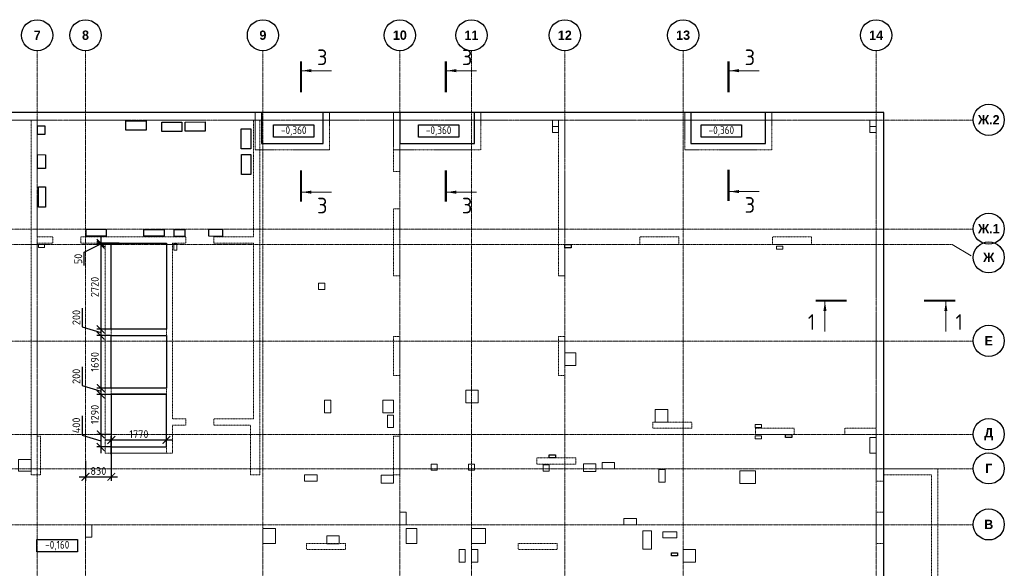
# Model space of a CAD drawing. Header units: millimetres. Extents: x 247266 to 730847, y -636031 to 10052.
# Tile 59 of 256: x 351777 to 383409, y -183152 to -165524. Entities that reach past the tile are written whole.
import ezdxf

# ---------------------------------------------------------------- set-up
doc = ezdxf.new("R2010")
doc.units = ezdxf.units.MM
for name, pattern in [('01 Штриховая _4 мм_', [6, 3.5, -2.5]), ('______5', [1100, 800, -100, 100, -100]), ('HIDDEN2', [4.7625, 3.175, -1.5875]), ('осевая', [50.8, 31.75, -6.35, 6.35, -6.35])]:
    doc.linetypes.add(name, pattern=pattern)
for name, color, linetype, lineweight in [('ВК__отв в полу 1-2 эт', 7, 'Continuous', 25), ('Оси', 7, '______5', 18), ('Перекрытие ж_бетон', 7, 'Continuous', 30), ('СТЕНЫ', 7, 'Continuous', 30), ('Текст_ общее', 7, 'Continuous', 25), ('Узлы', 7, 'Continuous', 0)]:
    doc.layers.add(name, color=color, linetype=linetype, lineweight=lineweight)
doc.layers.add('РАЗМЕРЫ', color=7, linetype='Continuous')
doc.layers.add('Размеры _поперечного армирования', color=7, linetype='Continuous')
doc.styles.add('Century Gothic', font='GOTHIC.TTF')
doc.styles.add('GOST Common_1', font='GOST_Common.ttf', dxfattribs={"width": 0.9, "height": 250})
doc.styles.add('GOST-2.304_Type-B', font='GOST_Common.ttf')
doc.dimstyles.new('СПДС', dxfattribs={"dimscale": 100, "dimtxt": 2.5, "dimasz": 2.5, "dimexe": 1.25, "dimexo": 0, "dimtad": 1, "dimdec": 0, "dimtxsty": 'GOST-2.304_Type-B', "dimblk": 'ARCHTICK', "dimcen": 2.5, "dimdle": 2, "dimadec": 0, "dimazin": 2, "dimtfac": 0.75, "dimtdec": 0, "dimtmove": 1, "dimatfit": 3, "dimfxl": 1, "dimtolj": 1, "dimarcsym": 1})

# ---------------------------------------------------------------- blocks, each defined once
blk = doc.blocks.new('NSY101')
at = {"color": 0, "linetype": 'ByBlock', "lineweight": -2}
blk.add_circle((0, 0), 50, dxfattribs=at)
blk = doc.blocks.new('оси плит')
at = {"layer": 'Оси', "color": 16, "linetype": 'осевая', "lineweight": 0, "transparency": 33554687}
for p, q in [((543092.3, -202894.1), (543092.3, -231285.8)), ((544642.3, -202894.1), (544642.3, -231285.8)), ((550342.3, -202894.1), (550342.3, -231285.8)), ((554742.3, -202894.1), (554742.3, -231285.8)), ((557042.3, -202894.1), (557042.3, -231285.8)), ((560042.3, -202894.1), (560042.3, -231285.8)), ((563842.3, -202894.1), (563842.3, -231285.8)), ((570041.9, -202894.1), (570042.3, -231285.8)), ((519570.9, -205117.4), (573160.2, -205117.4)), ((519570.9, -208617.4), (573160.2, -208617.4)), ((520148.3, -209117.4), (572483.7, -209117.4)), ((519570.9, -212217.4), (573160.2, -212217.4)), ((519570.9, -215217.4), (573160.2, -215217.4)), ((519570.9, -216317.4), (573160.2, -216317.4)), ((519570.9, -218117.4), (573160.2, -218117.4))]:
    blk.add_line(p, q, dxfattribs=at)
at = {"layer": 'Оси', "color": 16, "linetype": '______5', "lineweight": 0, "transparency": 33554687}
blk.add_line((573099.3, -209472.8), (572483.7, -209117.4), dxfattribs=at)
at = {"layer": 'Оси', "color": 16, "linetype": 'Continuous', "lineweight": 25, "transparency": 33554687, "xscale": 9.999999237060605, "yscale": 9.999999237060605, "zscale": 9.999999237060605}
for p in [(543091.7, -202390), (544641.7, -202390), (550341.7, -202390), (554741.7, -202390), (557041.7, -202390), (560041.7, -202390), (563841.7, -202390), (570041.7, -202390), (573660.1, -205107.3), (573660.1, -208607.3), (573660.1, -209527.3), (573660.1, -212207.3), (573660.1, -215207.3), (573660.1, -216307.3), (573660.1, -218107.3)]:
    blk.add_blockref('NSY101', p, dxfattribs=at)
at = {"layer": 'Оси', "color": 16, "linetype": 'Continuous', "lineweight": 25, "transparency": 33554687, "char_height": 300, "attachment_point": 5, "style": 'Century Gothic'}
for s, insert, width in [('\\A1;{\\fCentury Gothic|i0|b1;\\H300.000000;\\W1.000000;\\C16;7}\\P', (543091.7, -202390), 385), ('\\A1;{\\fCentury Gothic|i0|b1;\\H300.000000;\\W1.000000;\\C16;8}\\P', (544641.7, -202390), 385), ('\\A1;{\\fCentury Gothic|i0|b1;\\H300.000000;\\W1.000000;\\C16;9}\\P', (550341.7, -202390), 385), ('\\A1;{\\fCentury Gothic|i0|b1;\\H300.000000;\\W1.000000;\\C16;10}\\P', (554741.7, -202390), 620), ('\\A1;{\\fCentury Gothic|i0|b1;\\H300.000000;\\W1.000000;\\C16;11}\\P', (557041.7, -202390), 620), ('\\A1;{\\fCentury Gothic|i0|b1;\\H300.000000;\\W1.000000;\\C16;12}\\P', (560041.7, -202390), 620), ('\\A1;{\\fCentury Gothic|i0|b1;\\H300.000000;\\W1.000000;\\C16;13}\\P', (563841.7, -202390), 620), ('\\A1;{\\fCentury Gothic|i0|b1;\\H300.000000;\\W1.000000;\\C16;14}\\P', (570041.7, -202390), 620), ('\\A1;{\\fCentury Gothic|i0|b1;\\H300.000000;\\W1.000000;\\C16;Ж.2}\\P', (573660.1, -205107.3), 890), ('\\A1;{\\fCentury Gothic|i0|b1;\\H300.000000;\\W1.000000;\\C16;Ж.1}\\P', (573660.1, -208607.3), 890), ('\\A1;{\\fCentury Gothic|i0|b1;\\H300.000000;\\W1.000000;\\C16;Ж}\\P', (573660.1, -209527.3), 540), ('\\A1;{\\fCentury Gothic|i0|b1;\\H300.000000;\\W1.000000;\\C16;Е}\\P', (573660.1, -212207.3), 365), ('\\A1;{\\fCentury Gothic|i0|b1;\\H300.000000;\\W1.000000;\\C16;Д}\\P', (573660.1, -215207.3), 470), ('\\A1;{\\fCentury Gothic|i0|b1;\\H300.000000;\\W1.000000;\\C16;Г}\\P', (573660.1, -216307.3), 345), ('\\A1;{\\fCentury Gothic|i0|b1;\\H300.000000;\\W1.000000;\\C16;В}\\P', (573660.1, -218107.3), 390)]:
    blk.add_mtext(s, dxfattribs=dict(at, insert=insert, width=width))
blk = doc.blocks.new('_ArchTick')
at = {"color": 0, "linetype": 'ByBlock', "const_width": 0.15}
blk.add_lwpolyline([(-0.5, -0.5), (0.5, 0.5)], dxfattribs=at)
blk = doc.blocks.new('*D2208')
at = {"layer": 'DEFPOINTS', "color": 0, "ltscale": 100}
for p in [(354970, -172702), (354379, -172752), (354970, -172752)]:
    blk.add_point(p, dxfattribs=at)
at = {"layer": 'Размеры _поперечного армирования', "color": 0, "lineweight": -2}
for p, q in [((354970, -172702), (354254, -172702)), ((354379, -172502), (354379, -172952)), ((353847, -172998), (354379, -172727)), ((353847, -173423), (353847, -172998)), ((354970, -172752), (354254, -172752))]:
    blk.add_line(p, q, dxfattribs=at)
at = {"layer": 'Размеры _поперечного армирования', "color": 0, "lineweight": -2, "ltscale": 100, "xscale": 250, "yscale": 250, "zscale": 250}
for p, rotation in [((354379, -172702), 270), ((354379, -172752), 90)]:
    blk.add_blockref('_ArchTick', p, dxfattribs=dict(at, rotation=rotation))
at = {"layer": 'Размеры _поперечного армирования', "color": 0, "ltscale": 100, "insert": (353660, -173211), "char_height": 250, "attachment_point": 5, "rotation": 90, "style": 'GOST-2.304_Type-B'}
blk.add_mtext('\\A1;50', dxfattribs=at)
blk = doc.blocks.new('*D2209')
at = {"layer": 'DEFPOINTS', "color": 0, "ltscale": 100}
for p in [(354818, -172752), (354379, -175472), (354818, -175472)]:
    blk.add_point(p, dxfattribs=at)
at = {"layer": 'Размеры _поперечного армирования', "color": 0, "lineweight": -2}
for p, q in [((354379, -172552), (354379, -175672)), ((354818, -172752), (354254, -172752)), ((354818, -175472), (354254, -175472))]:
    blk.add_line(p, q, dxfattribs=at)
at = {"layer": 'Размеры _поперечного армирования', "color": 0, "lineweight": -2, "ltscale": 100, "xscale": 250, "yscale": 250, "zscale": 250}
for p, rotation in [((354379, -172752), 90), ((354379, -175472), 270)]:
    blk.add_blockref('_ArchTick', p, dxfattribs=dict(at, rotation=rotation))
at = {"layer": 'Размеры _поперечного армирования', "color": 0, "ltscale": 100, "insert": (354191, -174112), "char_height": 250, "attachment_point": 5, "rotation": 90, "style": 'GOST-2.304_Type-B'}
blk.add_mtext('\\A1;2720', dxfattribs=at)
blk = doc.blocks.new('*D2210')
at = {"layer": 'DEFPOINTS', "color": 0, "ltscale": 100}
for p in [(354818, -175472), (354379, -175672), (354721, -175672)]:
    blk.add_point(p, dxfattribs=at)
at = {"layer": 'Размеры _поперечного армирования', "color": 0, "lineweight": -2}
for p, q in [((353785, -174793), (353785, -175393)), ((353785, -175393), (354379, -175572)), ((354818, -175472), (354254, -175472)), ((354379, -175272), (354379, -175872)), ((354721, -175672), (354254, -175672))]:
    blk.add_line(p, q, dxfattribs=at)
at = {"layer": 'Размеры _поперечного армирования', "color": 0, "lineweight": -2, "ltscale": 100, "xscale": 250, "yscale": 250, "zscale": 250}
for p, rotation in [((354379, -175472), 90), ((354379, -175672), 270)]:
    blk.add_blockref('_ArchTick', p, dxfattribs=dict(at, rotation=rotation))
at = {"layer": 'Размеры _поперечного армирования', "color": 0, "ltscale": 100, "insert": (353597, -175093), "char_height": 250, "attachment_point": 5, "rotation": 90, "style": 'GOST-2.304_Type-B'}
blk.add_mtext('\\A1;200', dxfattribs=at)
blk = doc.blocks.new('*D2211')
at = {"layer": 'DEFPOINTS', "color": 0, "ltscale": 100}
for p in [(354721, -175672), (354379, -177362), (354721, -177362)]:
    blk.add_point(p, dxfattribs=at)
at = {"layer": 'Размеры _поперечного армирования', "color": 0, "lineweight": -2}
for p, q in [((354379, -175472), (354379, -177562)), ((354721, -175672), (354254, -175672)), ((354721, -177362), (354254, -177362))]:
    blk.add_line(p, q, dxfattribs=at)
at = {"layer": 'Размеры _поперечного армирования', "color": 0, "lineweight": -2, "ltscale": 100, "xscale": 250, "yscale": 250, "zscale": 250}
for p, rotation in [((354379, -175672), 90), ((354379, -177362), 270)]:
    blk.add_blockref('_ArchTick', p, dxfattribs=dict(at, rotation=rotation))
at = {"layer": 'Размеры _поперечного армирования', "color": 0, "ltscale": 100, "insert": (354191, -176517), "char_height": 250, "attachment_point": 5, "rotation": 90, "style": 'GOST-2.304_Type-B'}
blk.add_mtext('\\A1;1690', dxfattribs=at)
blk = doc.blocks.new('*D2212')
at = {"layer": 'DEFPOINTS', "color": 0, "ltscale": 100}
for p in [(354721, -177362), (354379, -177562), (354721, -177562)]:
    blk.add_point(p, dxfattribs=at)
at = {"layer": 'Размеры _поперечного армирования', "color": 0, "lineweight": -2}
for p, q in [((353785, -176683), (353785, -177283)), ((353785, -177283), (354379, -177462)), ((354721, -177362), (354254, -177362)), ((354379, -177162), (354379, -177762)), ((354721, -177562), (354254, -177562))]:
    blk.add_line(p, q, dxfattribs=at)
at = {"layer": 'Размеры _поперечного армирования', "color": 0, "lineweight": -2, "ltscale": 100, "xscale": 250, "yscale": 250, "zscale": 250}
for p, rotation in [((354379, -177362), 90), ((354379, -177562), 270)]:
    blk.add_blockref('_ArchTick', p, dxfattribs=dict(at, rotation=rotation))
at = {"layer": 'Размеры _поперечного армирования', "color": 0, "ltscale": 100, "insert": (353597, -176983), "char_height": 250, "attachment_point": 5, "rotation": 90, "style": 'GOST-2.304_Type-B'}
blk.add_mtext('\\A1;200', dxfattribs=at)
blk = doc.blocks.new('*D2213')
at = {"layer": 'DEFPOINTS', "color": 0, "ltscale": 100}
for p in [(354721, -177562), (354379, -178852), (354721, -178852)]:
    blk.add_point(p, dxfattribs=at)
at = {"layer": 'Размеры _поперечного армирования', "color": 0, "lineweight": -2}
for p, q in [((354379, -177362), (354379, -179052)), ((354721, -177562), (354254, -177562)), ((354721, -178852), (354254, -178852))]:
    blk.add_line(p, q, dxfattribs=at)
at = {"layer": 'Размеры _поперечного армирования', "color": 0, "lineweight": -2, "ltscale": 100, "xscale": 250, "yscale": 250, "zscale": 250}
for p, rotation in [((354379, -177562), 90), ((354379, -178852), 270)]:
    blk.add_blockref('_ArchTick', p, dxfattribs=dict(at, rotation=rotation))
at = {"layer": 'Размеры _поперечного армирования', "color": 0, "ltscale": 100, "insert": (354191, -178207), "char_height": 250, "attachment_point": 5, "rotation": 90, "style": 'GOST-2.304_Type-B'}
blk.add_mtext('\\A1;1290', dxfattribs=at)
blk = doc.blocks.new('*D2214')
at = {"layer": 'DEFPOINTS', "color": 0, "ltscale": 100}
for p in [(354721, -178852), (354379, -179252), (354721, -179252)]:
    blk.add_point(p, dxfattribs=at)
at = {"layer": 'Размеры _поперечного армирования', "color": 0, "lineweight": -2}
for p, q in [((353785, -178248), (353785, -178874)), ((354379, -178652), (354379, -179452)), ((353785, -178874), (354379, -179052)), ((354721, -178852), (354254, -178852)), ((354721, -179252), (354254, -179252))]:
    blk.add_line(p, q, dxfattribs=at)
at = {"layer": 'Размеры _поперечного армирования', "color": 0, "lineweight": -2, "ltscale": 100, "xscale": 250, "yscale": 250, "zscale": 250}
for p, rotation in [((354379, -178852), 90), ((354379, -179252), 270)]:
    blk.add_blockref('_ArchTick', p, dxfattribs=dict(at, rotation=rotation))
at = {"layer": 'Размеры _поперечного армирования', "color": 0, "ltscale": 100, "insert": (353597, -178561), "char_height": 250, "attachment_point": 5, "rotation": 90, "style": 'GOST-2.304_Type-B'}
blk.add_mtext('\\A1;400', dxfattribs=at)
blk = doc.blocks.new('*D2207')
at = {"layer": 'DEFPOINTS', "color": 0, "ltscale": 100}
for p in [(354721, -179252), (353891, -179702), (354721, -180213)]:
    blk.add_point(p, dxfattribs=at)
at = {"layer": 'Размеры _поперечного армирования', "color": 0, "lineweight": -2}
for p, q in [((354721, -179252), (354721, -180338)), ((353891, -179702), (353891, -180338)), ((353691, -180213), (354921, -180213))]:
    blk.add_line(p, q, dxfattribs=at)
at = {"layer": 'Размеры _поперечного армирования', "color": 0, "lineweight": -2, "ltscale": 100, "xscale": 250, "yscale": 250, "zscale": 250, "rotation": 180}
blk.add_blockref('_ArchTick', (353891, -180213), dxfattribs=at)
at = {"layer": 'Размеры _поперечного армирования', "color": 0, "lineweight": -2, "ltscale": 100, "xscale": 250, "yscale": 250, "zscale": 250}
blk.add_blockref('_ArchTick', (354721, -180213), dxfattribs=at)
at = {"layer": 'Размеры _поперечного армирования', "color": 0, "ltscale": 100, "insert": (354306, -180026), "char_height": 250, "attachment_point": 5, "style": 'GOST-2.304_Type-B'}
blk.add_mtext('\\A1;830', dxfattribs=at)
blk = doc.blocks.new('*D2215')
at = {"layer": 'DEFPOINTS', "color": 0, "ltscale": 100}
for p in [(356491, -179028), (356491, -179252), (354721, -179479)]:
    blk.add_point(p, dxfattribs=at)
at = {"layer": 'Размеры _поперечного армирования', "color": 0, "lineweight": -2}
for p, q in [((354521, -179028), (356691, -179028)), ((354721, -179479), (354721, -178903)), ((356491, -179252), (356491, -178903))]:
    blk.add_line(p, q, dxfattribs=at)
at = {"layer": 'Размеры _поперечного армирования', "color": 0, "lineweight": -2, "ltscale": 100, "xscale": 250, "yscale": 250, "zscale": 250, "rotation": 180}
blk.add_blockref('_ArchTick', (354721, -179028), dxfattribs=at)
at = {"layer": 'Размеры _поперечного армирования', "color": 0, "lineweight": -2, "ltscale": 100, "xscale": 250, "yscale": 250, "zscale": 250}
blk.add_blockref('_ArchTick', (356491, -179028), dxfattribs=at)
at = {"layer": 'Размеры _поперечного армирования', "color": 0, "ltscale": 100, "insert": (355606, -178840), "char_height": 250, "attachment_point": 5, "style": 'GOST-2.304_Type-B'}
blk.add_mtext('\\A1;1770', dxfattribs=at)
blk = doc.blocks.new('стены  тп')
at = {"layer": 'СТЕНЫ', "color": 251, "linetype": '01 Штриховая _4 мм_', "lineweight": 0, "true_color": 0x636466}
for p, q in [((589762, -316376, 3100), (542387, -316376, 3100)), ((542712, -316626, 3100), (569512, -316626, 3100)), ((562562, -316626, 3100), (562362, -316626, 3100)), ((562362, -316626, 3100), (562362, -319546, 3100)), ((562562, -320376, 3100), (562562, -316626, 3100)), ((569512, -316626, 3100), (569512, -320376, 3100)), ((569712, -316626, 3100), (579312, -316626, 3100)), ((569712, -326014, 3100), (569712, -316626, 3100)), ((574012, -316626, 3100), (574012, -318276, 3100)), ((574212, -318276, 3100), (574212, -316626, 3100)), ((579312, -316626, 3100), (579312, -317376, 3100)), ((579312, -316626, 3100), (579312, -321626, 3100)), ((579512, -316626, 3100), (585086, -316626, 3100)), ((579512, -317376, 3100), (579512, -316626, 3100)), ((579512, -321626, 3100), (579512, -316626, 3100)), ((585086, -316626, 3100), (589512, -316626, 3100)), ((589512, -316626, 3100), (589512, -326526, 3100)), ((589762, -327826, 3100), (589762, -316376, 3100)), ((574012, -319476, 3100), (574012, -321626, 3100)), ((574212, -321626, 3100), (574212, -319476, 3100)), ((562362, -319546, 3100), (562362, -319666, 3100)), ((562362, -319666, 3100), (562362, -321626, 3100)), ((563062, -320376, 3100), (562562, -320376, 3100)), ((563062, -320376, 3100), (563062, -320576, 3100)), ((563962, -320576, 3100), (563962, -320376, 3100)), ((567332, -320376, 3100), (563962, -320376, 3100)), ((567332, -320376, 3100), (567332, -320576, 3100)), ((568232, -320576, 3100), (568232, -320376, 3100)), ((569512, -320376, 3100), (568232, -320376, 3100)), ((582172, -320376, 3100), (581922, -320376, 3100)), ((581922, -320376, 3100), (581922, -320626, 3100)), ((582292, -320376, 3100), (582172, -320376, 3100)), ((582172, -320376, 3100), (582172, -320376, 3100)), ((583172, -320376, 3100), (582292, -320376, 3100)), ((583172, -320496, 3100), (583172, -320376, 3100)), ((586312, -320376, 3100), (586187, -320376, 3100)), ((586187, -320376, 3100), (586187, -320626, 3100)), ((587312, -320376, 3100), (586312, -320376, 3100)), ((587437, -320376, 3100), (587312, -320376, 3100)), ((587437, -320626, 3100), (587437, -320376, 3100)), ((562562, -320576, 3100), (563062, -320576, 3100)), ((562562, -326776, 3100), (562562, -320576, 3100)), ((563962, -320576, 3100), (564742, -320576, 3100)), ((564742, -320576, 3100), (564742, -327126, 3100)), ((564942, -320576, 3100), (566712, -320576, 3100)), ((564942, -323346, 3100), (564942, -320576, 3100)), ((566712, -320576, 3100), (566712, -323346, 3100)), ((566912, -320576, 3100), (567332, -320576, 3100)), ((566912, -326226, 3100), (566912, -320576, 3100)), ((568232, -320576, 3100), (569512, -320576, 3100)), ((569512, -320576, 3100), (569512, -326226, 3100)), ((581922, -320626, 3100), (582172, -320626, 3100)), ((582172, -320626, 3100), (582292, -320626, 3100)), ((582292, -320626, 3100), (583172, -320626, 3100)), ((583172, -320626, 3100), (583172, -320496, 3100)), ((586187, -320626, 3100), (586312, -320626, 3100)), ((586312, -320626, 3100), (587312, -320626, 3100)), ((587312, -320626, 3100), (587437, -320626, 3100)), ((562362, -321626, 3100), (562362, -321746, 3100)), ((574012, -321626, 3100), (574212, -321626, 3100)), ((579312, -321626, 3100), (579512, -321626, 3100)), ((562362, -321746, 3100), (562362, -323576, 3100)), ((562362, -323576, 3100), (562362, -323696, 3100)), ((566712, -323346, 3100), (564942, -323346, 3100)), ((564942, -323546, 3100), (566712, -323546, 3100)), ((564942, -325236, 3100), (564942, -323546, 3100)), ((566712, -323546, 3100), (566712, -325236, 3100)), ((574212, -323576, 3100), (574012, -323576, 3100)), ((574012, -323576, 3100), (574012, -324826, 3100)), ((574212, -323696, 3100), (574212, -323576, 3100)), ((579392, -323576, 3100), (579312, -323576, 3100)), ((579312, -323576, 3100), (579312, -323696, 3100)), ((579512, -323576, 3100), (579392, -323576, 3100)), ((579512, -324826, 3100), (579512, -323576, 3100)), ((562362, -323696, 3100), (562362, -325226, 3100)), ((574212, -324826, 3100), (574212, -323696, 3100)), ((579312, -323696, 3100), (579312, -324826, 3100)), ((574012, -324826, 3100), (574132, -324826, 3100)), ((574132, -324826, 3100), (574212, -324826, 3100)), ((579312, -324826, 3100), (579432, -324826, 3100)), ((579432, -324826, 3100), (579512, -324826, 3100)), ((562362, -325226, 3100), (562362, -325346, 3100)), ((562362, -325346, 3100), (562362, -326726, 3100)), ((566712, -325236, 3100), (564942, -325236, 3100)), ((564942, -325436, 3100), (566712, -325436, 3100)), ((564942, -327126, 3100), (564942, -325436, 3100)), ((566712, -325436, 3100), (566712, -327126, 3100)), ((569712, -326426, 3100), (569712, -326014, 3100)), ((567332, -326226, 3100), (566912, -326226, 3100)), ((566912, -327126, 3100), (566912, -326426, 3100)), ((566912, -326426, 3100), (567332, -326426, 3100)), ((567332, -326226, 3100), (567332, -326426, 3100)), ((568232, -326426, 3100), (568232, -326226, 3100)), ((569512, -326226, 3100), (568232, -326226, 3100)), ((568232, -326426, 3100), (569412, -326426, 3100)), ((569412, -326426, 3100), (569412, -328026, 3100)), ((569712, -328026, 3100), (569712, -326426, 3100)), ((583587, -326326, 3100), (582337, -326326, 3100)), ((582337, -326326, 3100), (582337, -326526, 3100)), ((583587, -326526, 3100), (583587, -326326, 3100)), ((562362, -326726, 3100), (562362, -326776, 3100)), ((582337, -326526, 3100), (583587, -326526, 3100)), ((586882, -326526, 3100), (585632, -326526, 3100)), ((585632, -326526, 3100), (585632, -326646, 3100)), ((585632, -326646, 3100), (585632, -326726, 3100)), ((585632, -326726, 3100), (586882, -326726, 3100)), ((586882, -326646, 3100), (586882, -326526, 3100)), ((586882, -326726, 3100), (586882, -326646, 3100)), ((589512, -326526, 3100), (588512, -326526, 3100)), ((588512, -326526, 3100), (588512, -326646, 3100)), ((588512, -326646, 3100), (588512, -326726, 3100)), ((588512, -326726, 3100), (589512, -326726, 3100)), ((589512, -326726, 3100), (589512, -328226, 3100)), ((562362, -326776, 3100), (562362, -326846, 3100)), ((562362, -326846, 3100), (562362, -328026, 3100)), ((562645, -326776, 3100), (562562, -326776, 3100)), ((562662, -326776, 3100), (562645, -326776, 3100)), ((562662, -328026, 3100), (562662, -326776, 3100)), ((574012, -326776, 3100), (574012, -328026, 3100)), ((574212, -326776, 3100), (574012, -326776, 3100)), ((574212, -328026, 3100), (574212, -326776, 3100)), ((564742, -327126, 3100), (564742, -327326, 3100)), ((564742, -327326, 3100), (566912, -327326, 3100)), ((566712, -327126, 3100), (564942, -327126, 3100)), ((566912, -327326, 3100), (566912, -327126, 3100)), ((579862, -327476, 3100), (578612, -327476, 3100)), ((578612, -327476, 3100), (578612, -327676, 3100)), ((578612, -327676, 3100), (579862, -327676, 3100)), ((579862, -327676, 3100), (579862, -327476, 3100)), ((591492, -327826, 3100), (589762, -327826, 3100)), ((591492, -328026, 3100), (591492, -327826, 3100)), ((562362, -328026, 3100), (562662, -328026, 3100)), ((569412, -328026, 3100), (569712, -328026, 3100)), ((574012, -328026, 3100), (574212, -328026, 3100)), ((589762, -328226, 3100), (589512, -328226, 3100)), ((589762, -328026, 3100), (591292, -328026, 3100)), ((589762, -328226, 3100), (589762, -328026, 3100)), ((591292, -328026, 3100), (591292, -336126, 3100)), ((591492, -336326, 3100), (591492, -328026, 3100)), ((589512, -329226, 3100), (589762, -329226, 3100)), ((589512, -329226, 3100), (589512, -329626, 3100)), ((589762, -330226, 3100), (589762, -329226, 3100)), ((589512, -329626, 3100), (589512, -329746, 3100)), ((589512, -329746, 3100), (589512, -330226, 3100)), ((572462, -330226, 3100), (571212, -330226, 3100)), ((571212, -330226, 3100), (571212, -330426, 3100)), ((572462, -330426, 3100), (572462, -330226, 3100)), ((579262, -330226, 3100), (578012, -330226, 3100)), ((578012, -330226, 3100), (578012, -330426, 3100)), ((579262, -330426, 3100), (579262, -330226, 3100)), ((589762, -330226, 3100), (589512, -330226, 3100)), ((571212, -330426, 3100), (572462, -330426, 3100)), ((578012, -330426, 3100), (579262, -330426, 3100))]:
    blk.add_line(p, q, dxfattribs=at)
at = {"layer": 'СТЕНЫ', "color": 251, "linetype": '01 Штриховая _4 мм_', "lineweight": 0, "true_color": 0x636466, "transparency": 33554687}
for p, q in [((574012, -320376, 3100), (574012, -321626, 3100)), ((574212, -321626, 3100), (574212, -320376, 3100)), ((579312, -320376, 3100), (579312, -321626, 3100)), ((579512, -321626, 3100), (579512, -320376, 3100)), ((574012, -321626, 3100), (574212, -321626, 3100)), ((579312, -321626, 3100), (579512, -321626, 3100)), ((579512, -321626, 3100), (579312, -321626, 3100))]:
    blk.add_line(p, q, dxfattribs=at)
at = {"layer": 'СТЕНЫ', "color": 251, "linetype": '01 Штриховая _4 мм_', "lineweight": 0, "true_color": 0x636466, "elevation": 3100}
for points in [[(574012, -318276), (574212, -318276)], [(574212, -319476), (574012, -319476)]]:
    blk.add_lwpolyline(points, dxfattribs=at)
for points in [[(566712, -323346), (564942, -323346), (564942, -323546), (566712, -323546)], [(566712, -325436), (564942, -325436), (564942, -325236), (566712, -325236)], [(566712, -327326), (564942, -327326), (564942, -327126), (566712, -327126)]]:
    blk.add_lwpolyline(points, close=True, dxfattribs=at)
blk = doc.blocks.new('отверстия новые')
at = {"layer": 'ВК__отв в полу 1-2 эт', "color": 5, "lineweight": 0, "ltscale": 100}
for points in [[(711994, -391540), (711994, -391740), (711794, -391740), (711794, -391540)], [(711994, -391540), (711994, -391740), (711794, -391740), (711794, -391540)], [(722194, -391540), (722194, -391740), (721994, -391740), (721994, -391540)], [(722194, -391540), (722194, -391740), (721994, -391740), (721994, -391540)], [(711994, -391740), (711993, -391940), (711793, -391940), (711794, -391740)], [(711994, -391740), (711993, -391940), (711793, -391940), (711794, -391740)], [(722194, -391740), (722194, -391940), (721994, -391940), (721994, -391740)], [(722194, -391740), (722194, -391940), (721994, -391940), (721994, -391740)], [(704484, -396781), (704484, -396981), (704284, -396981), (704284, -396781)], [(704484, -396781), (704484, -396981), (704284, -396981), (704284, -396781)], [(708094, -402790), (707894, -402790), (707894, -402590), (708094, -402590)], [(708094, -402790), (707894, -402790), (707894, -402590), (708094, -402590)], [(711694, -402620), (711694, -402820), (711494, -402820), (711494, -402620)], [(711694, -402620), (711694, -402820), (711494, -402820), (711494, -402620)], [(696994, -404540), (696994, -404540), (696794, -404540), (696794, -404540)], [(696994, -404540), (696994, -404940), (696794, -404940), (696794, -404540)], [(696994, -404540), (696994, -404540), (696794, -404540), (696794, -404540)], [(696994, -404540), (696994, -404940), (696794, -404940), (696794, -404540)]]:
    blk.add_lwpolyline(points, close=True, dxfattribs=at)
at = {"layer": 'ВК__отв в полу 1-2 эт', "color": 5, "lineweight": 0}
for points in [[(712544, -399020), (712544, -399420), (712194, -399420), (712194, -399020)], [(712544, -399020), (712544, -399420), (712194, -399420), (712194, -399020)], [(709014, -400220), (709014, -400620), (709414, -400620), (709414, -400220)], [(709014, -400220), (709014, -400620), (709414, -400620), (709414, -400220)], [(704674, -400540), (704474, -400540), (704474, -400940), (704674, -400940)], [(704674, -400540), (704474, -400540), (704474, -400940), (704674, -400940)], [(706344, -400540), (706344, -400940), (706694, -400940), (706694, -400540)], [(706344, -400540), (706344, -400940), (706694, -400940), (706694, -400540)], [(706494, -401020), (706694, -401020), (706694, -401420), (706494, -401420)], [(706494, -401020), (706694, -401020), (706694, -401420), (706494, -401420)], [(721994, -401740), (722194, -401740), (722194, -402240), (721994, -402240)], [(721994, -401740), (722194, -401740), (722194, -402240), (721994, -402240)], [(713794, -402540), (713794, -402740), (713394, -402740), (713394, -402540)], [(713794, -402540), (713794, -402740), (713394, -402740), (713394, -402540)], [(704234, -403140), (704234, -402940), (703834, -402940), (703834, -403140)], [(704234, -403140), (704234, -402940), (703834, -402940), (703834, -403140)], [(715418, -403170), (715218, -403170), (715218, -402770), (715418, -402770)], [(715418, -403170), (715218, -403170), (715218, -402770), (715418, -402770)], [(718314, -402810), (717814, -402810), (717814, -403210), (718314, -403210)], [(718314, -402810), (717814, -402810), (717814, -403210), (718314, -403210)], [(707094, -404140), (706894, -404140), (706894, -404540), (707094, -404540)], [(707094, -404140), (706894, -404140), (706894, -404540), (707094, -404540)], [(714094, -404340), (714094, -404540), (714494, -404540), (714494, -404340)], [(714094, -404340), (714094, -404540), (714494, -404540), (714494, -404340)], [(702894, -404660), (702894, -405140), (702494, -405140), (702494, -404660)], [(702894, -404660), (702894, -405140), (702494, -405140), (702494, -404660)], [(707094, -404660), (707444, -404660), (707444, -405140), (707094, -405140)], [(707094, -404660), (707444, -404660), (707444, -405140), (707094, -405140)], [(709194, -404660), (709644, -404660), (709644, -405140), (709194, -405140)], [(709194, -404660), (709644, -404660), (709644, -405140), (709194, -405140)], [(714974, -404740), (714974, -405320), (714694, -405320), (714694, -404740)], [(714974, -404740), (714974, -405320), (714694, -405320), (714694, -404740)], [(708794, -405740), (708994, -405740), (708994, -405340), (708794, -405340)], [(708794, -405740), (708994, -405740), (708994, -405340), (708794, -405340)], [(709394, -405740), (709194, -405740), (709194, -405340), (709394, -405340)], [(709394, -405740), (709194, -405740), (709194, -405340), (709394, -405340)], [(716394, -405340), (716394, -405740), (715994, -405740), (715994, -405340)], [(716394, -405340), (716394, -405740), (715994, -405740), (715994, -405340)]]:
    blk.add_lwpolyline(points, close=True, dxfattribs=at)
at = {"layer": 'ВК__отв в полу 1-2 эт', "color": 5, "lineweight": 0, "elevation": 4500}
for points in [[(715099, -400842), (715498, -400842), (715498, -401240), (715099, -401240)], [(715099, -400842), (715498, -400842), (715498, -401240), (715099, -401240)], [(694644, -402820), (694644, -402440), (695044, -402440), (695044, -402820)], [(694644, -402820), (694644, -402440), (695044, -402440), (695044, -402820)]]:
    blk.add_lwpolyline(points, close=True, dxfattribs=at)
at = {"layer": 'ВК__отв в полу 1-2 эт', "color": 5, "lineweight": 0, "ltscale": 100, "elevation": 4500}
blk.add_lwpolyline([(709294, -402790), (709094, -402790), (709094, -402590), (709294, -402590)], close=True, dxfattribs=at)
blk.add_lwpolyline([(709294, -402790), (709094, -402790), (709094, -402590), (709294, -402590)], close=True, dxfattribs=at)
blk = doc.blocks.new('отвестия ов')
at = {"color": 3, "lineweight": 0}
for points in [[(4371520, -1445448), (4371520, -1445548), (4371320, -1445548), (4371320, -1445448)], [(4371320, -1445448), (4371520, -1445448), (4371520, -1445548), (4371320, -1445548)], [(4375770, -1445633), (4375670, -1445633), (4375670, -1445433), (4375770, -1445433)], [(4375670, -1445433), (4375770, -1445433), (4375770, -1445633), (4375670, -1445633)], [(4395235, -1445498), (4395235, -1445598), (4395035, -1445598), (4395035, -1445498)], [(4395035, -1445498), (4395235, -1445498), (4395235, -1445598), (4395035, -1445598)], [(4394551, -1451228), (4394551, -1451328), (4394351, -1451328), (4394351, -1451228)], [(4394351, -1451228), (4394551, -1451228), (4394551, -1451328), (4394351, -1451328)], [(4394551, -1451598), (4394551, -1451698), (4394351, -1451698), (4394351, -1451598)], [(4394351, -1451598), (4394551, -1451598), (4394551, -1451698), (4394351, -1451698)], [(4388834, -1452493), (4389234, -1452493), (4389234, -1452743), (4388834, -1452743)], [(4382734, -1453113), (4382734, -1452863), (4382334, -1452863), (4382334, -1453113)], [(4382734, -1452863), (4382334, -1452863), (4382334, -1453113), (4382734, -1453113)], [(4391835, -1454879), (4391385, -1454879), (4391385, -1454679), (4391835, -1454679)], [(4391385, -1454679), (4391835, -1454679), (4391835, -1454879), (4391385, -1454879)], [(4380984, -1455063), (4380984, -1454813), (4380584, -1454813), (4380584, -1455063)], [(4380984, -1454813), (4380584, -1454813), (4380584, -1455063), (4380984, -1455063)]]:
    blk.add_lwpolyline(points, close=True, dxfattribs=at)

msp = doc.modelspace()

# ---------------------------------------------------------------- linework, layer by layer
at = {"lineweight": 30}
for points in [[(355838.59, -168773.62), (355838.59, -169072.56), (355192.32, -169072.56), (355192.32, -168773.62)], [(356988.77, -168812.62), (356988.77, -169111.47), (356342.5, -169111.51), (356342.5, -168812.66)], [(357740.73, -168811.04), (357740.73, -169106.72), (357094.46, -169108.35), (357094.46, -168812.66)], [(352349.66, -168936.3), (352585.65, -168936.3), (352585.65, -169213.75), (352349.66, -169213.75)], [(358896.3, -169026.76), (359201.58, -169026.76), (359198.41, -169673.02), (358893.13, -169673.02)], [(352352.48, -169860.82), (352603.89, -169862.88), (352605.95, -170303.61), (352354.54, -170303.61)], [(358904.56, -169851.76), (359201.98, -169851.76), (359201.98, -170498.02), (358904.56, -170498.02)], [(352382.98, -170895.51), (352604.66, -170895.51), (352604.66, -171543.72), (352382.98, -171543.72)], [(354556.12, -172255.29), (354556.12, -172476.97), (353907.91, -172476.97), (353907.91, -172255.29)], [(356413.62, -172260.86), (356413.62, -172482.53), (355765.41, -172482.53), (355765.41, -172260.86)], [(356736.44, -172270.15), (357081.26, -172270.15), (357081.26, -172486.96), (356736.44, -172486.96)], [(357852.13, -172254.57), (358293.96, -172256.54), (358293.96, -172485.49), (357852.13, -172483.53)], [(369291.31, -172751.7), (369491.84, -172751.7), (369491.84, -172852.28), (369291.31, -172852.28)], [(376377.64, -178851.67), (376580.12, -178851.67), (376580.12, -178949.66), (376377.64, -178949.66)], [(368785.12, -179503.06), (368987.6, -179503.06), (368987.6, -179600.63), (368785.12, -179600.63)], [(372716.52, -182649.31), (372914.42, -182649.31), (372913.87, -182746.87), (372715.98, -182746.87)]]:
    msp.add_lwpolyline(points, close=True, dxfattribs=at)
at = {"layer": 'Перекрытие ж_бетон'}
msp.add_lwpolyline([(332141.22, -190801.7), (332141.22, -190801.7), (379541.22, -190801.7), (379541.22, -168501.7), (332141.22, -168501.7), (332141.22, -190801.7)], dxfattribs=at)
at = {"layer": 'Перекрытие ж_бетон', "linetype": 'HIDDEN2', "lineweight": 0}
for points in [[(359341.22, -168501.7), (359341.22, -169701.7), (361731.64, -169701.7), (361731.64, -168501.7)], [(363791.22, -168501.7), (363791.22, -169701.7), (366591.04, -169701.7), (366591.04, -168501.7)], [(373141.21, -168501.7), (373141.21, -169701.7), (375941.07, -169701.7), (375941.07, -168501.7)]]:
    msp.add_lwpolyline(points, dxfattribs=at)
at = {"layer": 'Перекрытие ж_бетон'}
for points in [[(359541.22, -169501.7), (361531.64, -169501.7), (361531.64, -168501.7), (359541.22, -168501.7)], [(363991.22, -169501.7), (366391.04, -169501.7), (366391.04, -168501.7), (363991.22, -168501.7)], [(373341.21, -169501.7), (375741.07, -169501.7), (375741.07, -168501.7), (373341.21, -168501.7)], [(354720.96, -172701.7), (356491.22, -172701.7), (356491.22, -175471.7), (354720.96, -175471.7)], [(354720.96, -175671.7), (356491.22, -175671.7), (356491.22, -177361.7), (354720.96, -177361.7)], [(356491.22, -177561.7), (354720.96, -177561.7), (354720.96, -179252.15), (356491.22, -179252.15)]]:
    msp.add_lwpolyline(points, close=True, dxfattribs=at)
at = {"layer": 'Текст_ общее', "lineweight": 30}
for points in [[(359931.5, -168902.05), (361231.5, -168902.05), (361231.5, -169302.05), (359931.5, -169302.05)], [(364586.2, -168902.05), (365886.2, -168902.05), (365886.2, -169302.05), (364586.2, -169302.05)], [(373669.45, -168902.05), (374969.45, -168902.05), (374969.45, -169302.05), (373669.45, -169302.05)], [(352333.37, -182223.57), (353633.37, -182223.57), (353633.37, -182623.57), (352333.37, -182623.57)]]:
    msp.add_lwpolyline(points, close=True, dxfattribs=at)
at = {"layer": 'Узлы', "linetype": 'Continuous', "lineweight": 0}
for p, q in [((360847.39, -167162.33, 3100), (361797.39, -167162.33, 3100)), ((365502.1, -167162.33, 3100), (366452.1, -167162.33, 3100)), ((374585.34, -167162.33, 3100), (375535.34, -167162.33, 3100)), ((360847.39, -171066.67, 3100), (361797.39, -171066.67, 3100)), ((365502.1, -171066.67, 3100), (366452.1, -171066.67, 3100)), ((374585.34, -171046.78, 3100), (375535.34, -171046.78, 3100)), ((377646.76, -174588.47, 3100), (377646.76, -175538.47, 3100)), ((381531.2, -174588.47, 3100), (381531.2, -175538.47, 3100))]:
    msp.add_line(p, q, dxfattribs=at)
at = {"layer": 'Узлы', "linetype": 'Continuous', "lineweight": 0, "const_width": 70, "elevation": 3100}
for points in [[(360812.39, -166862.33), (360812.39, -167862.33)], [(365467.1, -166862.33), (365467.1, -167862.33)], [(374550.34, -166862.33), (374550.34, -167862.33)], [(360812.39, -171366.67), (360812.39, -170366.67)], [(365467.1, -171366.67), (365467.1, -170366.67)], [(374550.34, -171346.78), (374550.34, -170346.78)], [(377346.76, -174553.47), (378346.76, -174553.47)], [(381831.2, -174553.47), (380831.2, -174553.47)]]:
    msp.add_lwpolyline(points, dxfattribs=at)
at = {"layer": 'Узлы', "linetype": 'Continuous', "lineweight": 0}
for points in [[(360847.39, -167162.33, 3100), (361147.85, -167212.61, 3100), (361147.85, -167112.05, 3100)], [(365502.1, -167162.33, 3100), (365802.55, -167212.61, 3100), (365802.55, -167112.05, 3100)], [(374585.34, -167162.33, 3100), (374885.79, -167212.61, 3100), (374885.79, -167112.05, 3100)], [(360847.39, -171066.67, 3100), (361147.85, -171116.95, 3100), (361147.85, -171016.39, 3100)], [(365502.1, -171066.67, 3100), (365802.55, -171116.95, 3100), (365802.55, -171016.39, 3100)], [(374585.34, -171046.78, 3100), (374885.79, -171097.05, 3100), (374885.79, -170996.5, 3100)], [(377646.76, -174588.47, 3100), (377697.03, -174888.92, 3100), (377596.48, -174888.92, 3100)], [(381531.2, -174588.47, 3100), (381581.48, -174888.92, 3100), (381480.93, -174888.92, 3100)]]:
    msp.add_solid(points, dxfattribs=at)

# ---------------------------------------------------------------- block references
at = {"layer": 'РАЗМЕРЫ'}
msp.add_blockref('оси плит', (-190750.96, 36365.71), dxfattribs=at)

# ---------------------------------------------------------------- texts
at = {"layer": 'Узлы', "linetype": 'Continuous', "lineweight": 0, "char_height": 500, "attachment_point": 5, "style": 'GOST-2.304_Type-B'}
for s, insert in [('3', (361497.39, -166732.33, 3100)), ('3', (366152.09, -166732.33, 3100)), ('3', (375235.34, -166732.33, 3100)), ('3', (361497.39, -171496.67, 3100)), ('3', (366152.09, -171496.67, 3100)), ('3', (375235.34, -171476.78, 3100)), ('1', (377216.76, -175238.47, 3100)), ('1', (381961.2, -175238.47, 3100))]:
    msp.add_mtext_dynamic_manual_height_columns(s, width=723.8798, gutter_width=25, heights=[0], dxfattribs=dict(at, insert=insert))

# ---------------------------------------------------------------- dimensions: what is measured, and where the dimension line sits
at = {"layer": 'Размеры _поперечного армирования'}
dim = msp.add_linear_dim(base=(354378.71, -172751.7), p1=(354970.13, -172701.7), p2=(354970.13, -172751.7), angle=90, dimstyle='СПДС', dxfattribs=at)
dim.commit()
dim.dimension.update_dxf_attribs({"geometry": '*D2208', "text_midpoint": (353847.46, -173060.59), "dimtype": 160})
for base, p1, p2, picture, middle in [((354378.71, -175471.7), (354818.06, -172751.7), (354818.06, -175471.7), '*D2209', (354190.83, -174111.7)), ((354378.71, -175671.7), (354818.06, -175471.7), (354720.96, -175671.7), '*D2210', (353596.96, -175330.96)), ((354378.71, -177361.7), (354720.96, -175671.7), (354720.96, -177361.7), '*D2211', (354191.08, -176516.7)), ((354378.71, -177561.7), (354720.96, -177361.7), (354720.96, -177561.7), '*D2212', (353596.96, -177220.96)), ((354378.71, -178851.7), (354720.96, -177561.7), (354720.96, -178851.7), '*D2213', (354191.08, -178206.7)), ((354378.71, -179252.15), (354720.96, -178851.7), (354720.96, -179252.15), '*D2214', (353596.96, -178811.19))]:
    dim = msp.add_linear_dim(base=base, p1=p1, p2=p2, angle=90, dimstyle='СПДС', dxfattribs=at)
    dim.commit()
    dim.dimension.update_dxf_attribs({"geometry": picture, "text_midpoint": middle})
for base, p1, p2, picture, middle in [((356491.22, -179028.21), (354720.96, -179478.85), (356491.22, -179252.15), '*D2215', (355606.09, -178840.33)), ((354720.96, -180213.48), (353891.31, -179702.44), (354720.96, -179252.15), '*D2207', (354306.13, -180025.86))]:
    dim = msp.add_linear_dim(base=base, p1=p1, p2=p2, dimstyle='СПДС', dxfattribs=at)
    dim.commit()
    dim.dimension.update_dxf_attribs({"geometry": picture, "text_midpoint": middle})

# ---------------------------------------------------------------- next in the draw order: texts
at = {"layer": 'Текст_ общее', "char_height": 250, "width": 1056.5233, "attachment_point": 5, "style": 'GOST Common_1', "bg_fill": 3, "box_fill_scale": 1, "bg_fill_color": 256, "bg_fill_transparency": 0}
for s, insert in [('-0,360', (360581.5, -169102.05)), ('-0,360', (365236.2, -169102.05)), ('-0,360', (374319.45, -169102.05)), ('-0,160', (352983.37, -182423.57))]:
    msp.add_mtext(s, dxfattribs=dict(at, insert=insert))

# ---------------------------------------------------------------- next in the draw order: block references
at = {"layer": 'РАЗМЕРЫ'}
for name, p in [('стены  тп', (-210221.07, 147874.06, -3100)), ('отверстия новые', (-342902.78, 222788.14))]:
    msp.add_blockref(name, p, dxfattribs=at)
at = {"layer": 'РАЗМЕРЫ', "lineweight": 20}
msp.add_blockref('отвестия ов', (-4018943.34, 1272701.77), dxfattribs=at)

doc.saveas('drawing.dxf')
